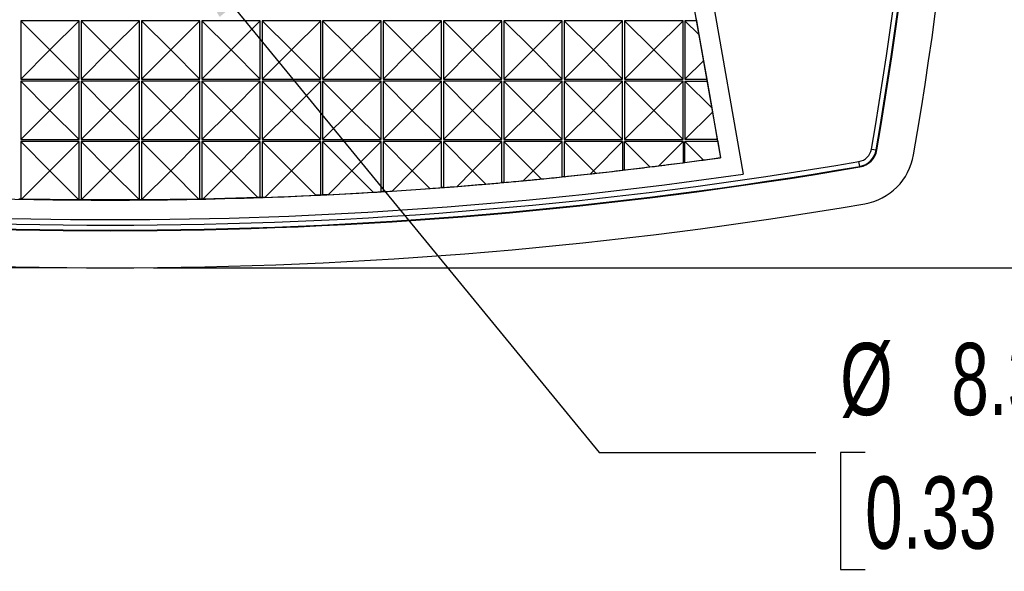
# Model space of a CAD drawing. Header units: millimetres. Extents: x 0 to 489, y 0 to 378.
# Tile 4 of 16: x 103 to 154, y 73 to 102. Entities that reach past the tile are written whole.
import ezdxf

# ---------------------------------------------------------------- set-up
doc = ezdxf.new("R2010")
doc.units = ezdxf.units.MM
doc.header["$LTSCALE"] = 1.75
doc.layers.add('DIMENSIONS', color=140, linetype='Continuous', lineweight=25)
doc.styles.add('SLDTEXTSTYLE0', font='TXT', dxfattribs={"width": 0.7})
doc.dimstyles.new('SLDDIMSTYLE0', dxfattribs={"dimtxt": 3.776514, "dimasz": 5.7785, "dimexe": 0, "dimexo": 0.0625, "dimgap": 0.944128, "dimtad": 0, "dimtih": 1, "dimtoh": 1, "dimrnd": 1e-09, "dimzin": 4, "dimdsep": 46, "dimtxsty": 'SLDTEXTSTYLE0', "dimsah": 1, "dimcen": 0.09, "dimadec": 0, "dimazin": 1, "dimtfac": 1, "dimtofl": 0, "dimtmove": 0, "dimatfit": 3, "dimfxl": 0, "dimfrac": 2, "dimtolj": 1, "dimtzin": 12, "dimarcsym": 0})
doc.dimstyles.new('SLDDIMSTYLE1', dxfattribs={"dimtxt": 3.776514, "dimasz": 5.7785, "dimexe": 0, "dimexo": 0.0625, "dimgap": 0.944128, "dimtad": 0, "dimtih": 1, "dimtoh": 1, "dimrnd": 1e-09, "dimzin": 12, "dimdsep": 46, "dimtxsty": 'SLDTEXTSTYLE0', "dimsah": 1, "dimcen": 0, "dimadec": 0, "dimazin": 3, "dimtfac": 1, "dimtofl": 0, "dimtmove": 0, "dimatfit": 3, "dimfxl": 0, "dimfrac": 2, "dimtolj": 1, "dimtzin": 12, "dimarcsym": 0})

# ---------------------------------------------------------------- blocks, each defined once
blk = doc.blocks.new('_D_1')
at = {"layer": 'DIMENSIONS'}
for p, q in [((110.036, 177.899), (171.938, 177.899)), ((166.382, 177.899), (166.382, 140.228)), ((160.771, 133.38), (159.503, 133.38)), ((159.503, 133.38), (159.503, 127.378)), ((171.993, 133.38), (173.261, 133.38)), ((173.261, 133.38), (173.261, 127.378)), ((159.503, 127.378), (160.771, 127.378)), ((173.261, 127.378), (171.993, 127.378)), ((166.382, 88.861), (166.382, 126.533)), ((110.036, 88.861), (171.938, 88.861))]:
    blk.add_line(p, q, dxfattribs=at)
for points in [[(166.382, 177.899), (165.493, 172.121), (167.271, 172.121)], [(166.382, 88.861), (167.271, 94.64), (165.493, 94.64)]]:
    blk.add_solid(points, dxfattribs=at)
at = {"layer": 'DIMENSIONS', "char_height": 3.7042, "attachment_point": 1, "style": 'SLDTEXTSTYLE0'}
for s, insert in [('89.0', (160.771, 139.001)), ('3.51', (160.771, 132.153))]:
    blk.add_mtext(s, dxfattribs=dict(at, insert=insert))
blk = doc.blocks.new('_D_2')
at = {"layer": 'DIMENSIONS'}
for p, q in [((105.591, 128.884), (46.064, 128.884)), ((51.62, 128.884), (51.62, 115.72)), ((46.009, 108.872), (44.741, 108.872)), ((44.741, 108.872), (44.741, 102.87)), ((57.231, 108.872), (58.499, 108.872)), ((58.499, 108.872), (58.499, 102.87)), ((44.741, 102.87), (46.009, 102.87)), ((58.499, 102.87), (57.231, 102.87)), ((51.62, 88.861), (51.62, 102.025)), ((105.591, 88.861), (46.064, 88.861))]:
    blk.add_line(p, q, dxfattribs=at)
for points in [[(51.62, 128.884), (50.731, 123.105), (52.509, 123.105)], [(51.62, 88.861), (52.509, 94.64), (50.731, 94.64)]]:
    blk.add_solid(points, dxfattribs=at)
at = {"layer": 'DIMENSIONS', "char_height": 3.7042, "attachment_point": 1, "style": 'SLDTEXTSTYLE0'}
for s, insert in [('40.0', (46.009, 114.493)), ('1.58', (46.009, 107.645))]:
    blk.add_mtext(s, dxfattribs=dict(at, insert=insert))
blk = doc.blocks.new('_D_3')
at = {"layer": 'DIMENSIONS'}
for p, q in [((110.449, 106.753), (132.915, 79.388)), ((132.915, 79.388), (144.027, 79.388)), ((146.563, 79.388), (145.295, 79.388)), ((145.295, 79.388), (145.295, 73.385)), ((157.786, 79.388), (159.054, 79.388)), ((159.054, 79.388), (159.054, 73.385)), ((145.295, 73.385), (146.563, 73.385)), ((159.054, 73.385), (157.786, 73.385))]:
    blk.add_line(p, q, dxfattribs=at)
blk.add_solid([(110.449, 106.753), (113.428, 101.723), (114.802, 102.851)], dxfattribs=at)
at = {"layer": 'DIMENSIONS', "char_height": 3.7042, "attachment_point": 1, "style": 'SLDTEXTSTYLE0'}
for s, insert in [('%%c', (145.283, 85.008)), ('8.3', (150.985, 85.008)), ('0.33', (146.563, 78.16))]:
    blk.add_mtext(s, dxfattribs=dict(at, insert=insert))

msp = doc.modelspace()

# ---------------------------------------------------------------- linework, layer by layer
for p, q in [((134.627, 125.858), (140.304, 93.661)), ((134.63, 125.859), (140.308, 93.662)), ((133.76, 125.02), (139.14, 94.506)), ((137.882, 101.63), (137.9, 101.53)), ((104.714, 100.03), (103.214, 101.53)), ((103.214, 101.53), (103.214, 98.53)), ((106.214, 101.53), (103.214, 101.53)), ((106.214, 101.53), (104.714, 100.03)), ((106.214, 98.53), (106.214, 101.53)), ((107.814, 100.03), (106.314, 101.53)), ((106.314, 101.53), (106.314, 98.53)), ((109.314, 101.53), (106.314, 101.53)), ((109.314, 101.53), (107.814, 100.03)), ((109.314, 98.53), (109.314, 101.53)), ((110.914, 100.03), (109.414, 101.53)), ((109.414, 101.53), (109.414, 98.53)), ((112.414, 101.53), (109.414, 101.53)), ((112.414, 101.53), (110.914, 100.03)), ((112.414, 98.53), (112.414, 101.53)), ((114.014, 100.03), (112.514, 101.53)), ((112.514, 101.53), (112.514, 98.53)), ((115.514, 101.53), (112.514, 101.53)), ((115.514, 101.53), (114.014, 100.03)), ((115.514, 98.53), (115.514, 101.53)), ((118.614, 101.53), (115.614, 101.53)), ((117.114, 100.03), (115.614, 101.53)), ((115.614, 101.53), (115.614, 98.53)), ((118.614, 101.53), (117.114, 100.03)), ((118.614, 98.53), (118.614, 101.53)), ((121.714, 101.53), (118.714, 101.53)), ((120.214, 100.03), (118.714, 101.53)), ((118.714, 101.53), (118.714, 98.53)), ((121.714, 101.53), (120.214, 100.03)), ((121.714, 98.53), (121.714, 101.53)), ((123.314, 100.03), (121.814, 101.53)), ((121.814, 101.53), (121.814, 98.53)), ((124.814, 101.53), (121.814, 101.53)), ((124.814, 101.53), (123.314, 100.03)), ((124.814, 98.53), (124.814, 101.53)), ((126.414, 100.03), (124.914, 101.53)), ((124.914, 101.53), (124.914, 98.53)), ((127.914, 101.53), (124.914, 101.53)), ((127.914, 101.53), (126.414, 100.03)), ((127.914, 98.53), (127.914, 101.53)), ((129.514, 100.03), (128.014, 101.53)), ((128.014, 101.53), (128.014, 98.53)), ((131.014, 101.53), (128.014, 101.53)), ((131.014, 101.53), (129.514, 100.03)), ((131.014, 98.53), (131.014, 101.53)), ((132.614, 100.03), (131.114, 101.53)), ((131.114, 101.53), (131.114, 98.53)), ((134.114, 101.53), (131.114, 101.53)), ((134.114, 101.53), (132.614, 100.03)), ((134.114, 98.53), (134.114, 101.53)), ((135.714, 100.03), (134.214, 101.53)), ((134.214, 101.53), (134.214, 98.53)), ((137.214, 101.53), (134.214, 101.53)), ((137.214, 101.53), (135.714, 100.03)), ((137.214, 98.53), (137.214, 101.53)), ((137.314, 101.53), (137.314, 98.53)), ((137.314, 101.53), (138.024, 100.82)), ((137.9, 101.53), (137.314, 101.53)), ((137.9, 101.53), (138.024, 100.82)), ((138.024, 100.82), (138.26, 99.477)), ((103.214, 98.53), (104.714, 100.03)), ((106.214, 98.53), (104.714, 100.03)), ((106.314, 98.53), (107.814, 100.03)), ((109.314, 98.53), (107.814, 100.03)), ((109.414, 98.53), (110.914, 100.03)), ((112.414, 98.53), (110.914, 100.03)), ((112.514, 98.53), (114.014, 100.03)), ((115.514, 98.53), (114.014, 100.03)), ((115.614, 98.53), (117.114, 100.03)), ((118.614, 98.53), (117.114, 100.03)), ((118.714, 98.53), (120.214, 100.03)), ((121.714, 98.53), (120.214, 100.03)), ((121.814, 98.53), (123.314, 100.03)), ((124.814, 98.53), (123.314, 100.03)), ((124.914, 98.53), (126.414, 100.03)), ((127.914, 98.53), (126.414, 100.03)), ((128.014, 98.53), (129.514, 100.03)), ((131.014, 98.53), (129.514, 100.03)), ((131.114, 98.53), (132.614, 100.03)), ((134.114, 98.53), (132.614, 100.03)), ((134.214, 98.53), (135.714, 100.03)), ((137.214, 98.53), (135.714, 100.03)), ((138.26, 99.477), (137.314, 98.53)), ((138.26, 99.477), (138.429, 98.53)), ((103.214, 98.53), (106.214, 98.53)), ((104.714, 96.93), (103.214, 98.43)), ((103.214, 98.43), (103.214, 95.43)), ((106.214, 98.43), (103.214, 98.43)), ((106.214, 98.43), (104.714, 96.93)), ((106.214, 95.43), (106.214, 98.43)), ((106.314, 98.53), (109.314, 98.53)), ((107.814, 96.93), (106.314, 98.43)), ((106.314, 98.43), (106.314, 95.43)), ((109.314, 98.43), (106.314, 98.43)), ((109.314, 98.43), (107.814, 96.93)), ((109.314, 95.43), (109.314, 98.43)), ((109.414, 98.53), (112.414, 98.53)), ((110.914, 96.93), (109.414, 98.43)), ((109.414, 98.43), (109.414, 95.43)), ((112.414, 98.43), (109.414, 98.43)), ((112.414, 98.43), (110.914, 96.93)), ((112.414, 95.43), (112.414, 98.43)), ((112.514, 98.53), (115.514, 98.53)), ((114.014, 96.93), (112.514, 98.43)), ((112.514, 98.43), (112.514, 95.43)), ((115.514, 98.43), (112.514, 98.43)), ((115.514, 98.43), (114.014, 96.93)), ((115.514, 95.43), (115.514, 98.43)), ((115.614, 98.53), (118.614, 98.53)), ((118.614, 98.43), (115.614, 98.43)), ((117.114, 96.93), (115.614, 98.43)), ((115.614, 98.43), (115.614, 95.43)), ((118.614, 98.43), (117.114, 96.93)), ((118.614, 95.43), (118.614, 98.43)), ((118.714, 98.53), (121.714, 98.53)), ((121.714, 98.43), (118.714, 98.43)), ((120.214, 96.93), (118.714, 98.43)), ((118.714, 98.43), (118.714, 95.43)), ((121.714, 98.43), (120.214, 96.93)), ((121.714, 95.43), (121.714, 98.43)), ((121.814, 98.53), (124.814, 98.53)), ((123.314, 96.93), (121.814, 98.43)), ((121.814, 98.43), (121.814, 95.43)), ((124.814, 98.43), (121.814, 98.43)), ((124.814, 98.43), (123.314, 96.93)), ((124.814, 95.43), (124.814, 98.43)), ((124.914, 98.53), (127.914, 98.53)), ((126.414, 96.93), (124.914, 98.43)), ((124.914, 98.43), (124.914, 95.43)), ((127.914, 98.43), (124.914, 98.43)), ((127.914, 98.43), (126.414, 96.93)), ((127.914, 95.43), (127.914, 98.43)), ((128.014, 98.53), (131.014, 98.53)), ((129.514, 96.93), (128.014, 98.43)), ((128.014, 98.43), (128.014, 95.43)), ((131.014, 98.43), (128.014, 98.43)), ((131.014, 98.43), (129.514, 96.93)), ((131.014, 95.43), (131.014, 98.43)), ((131.114, 98.53), (134.114, 98.53)), ((132.614, 96.93), (131.114, 98.43)), ((131.114, 98.43), (131.114, 95.43)), ((134.114, 98.43), (131.114, 98.43)), ((134.114, 98.43), (132.614, 96.93)), ((134.114, 95.43), (134.114, 98.43)), ((134.214, 98.53), (137.214, 98.53)), ((135.714, 96.93), (134.214, 98.43)), ((134.214, 98.43), (134.214, 95.43)), ((137.214, 98.43), (134.214, 98.43)), ((137.214, 98.43), (135.714, 96.93)), ((137.214, 95.43), (137.214, 98.43)), ((137.314, 98.53), (138.429, 98.53)), ((137.314, 98.43), (137.314, 95.43)), ((137.314, 98.43), (138.686, 97.058)), ((137.314, 98.43), (138.446, 98.43)), ((138.429, 98.53), (138.446, 98.43)), ((138.446, 98.43), (138.686, 97.058)), ((138.686, 97.058), (138.724, 96.84)), ((103.214, 95.43), (104.714, 96.93)), ((106.214, 95.43), (104.714, 96.93)), ((106.314, 95.43), (107.814, 96.93)), ((109.314, 95.43), (107.814, 96.93)), ((109.414, 95.43), (110.914, 96.93)), ((112.414, 95.43), (110.914, 96.93)), ((112.514, 95.43), (114.014, 96.93)), ((115.514, 95.43), (114.014, 96.93)), ((115.614, 95.43), (117.114, 96.93)), ((118.614, 95.43), (117.114, 96.93)), ((118.714, 95.43), (120.214, 96.93)), ((121.714, 95.43), (120.214, 96.93)), ((121.814, 95.43), (123.314, 96.93)), ((124.814, 95.43), (123.314, 96.93)), ((124.914, 95.43), (126.414, 96.93)), ((127.914, 95.43), (126.414, 96.93)), ((128.014, 95.43), (129.514, 96.93)), ((131.014, 95.43), (129.514, 96.93)), ((131.114, 95.43), (132.614, 96.93)), ((134.114, 95.43), (132.614, 96.93)), ((134.214, 95.43), (135.714, 96.93)), ((137.214, 95.43), (135.714, 96.93)), ((138.724, 96.84), (137.314, 95.43)), ((138.724, 96.84), (138.975, 95.43)), ((103.214, 95.43), (106.214, 95.43)), ((103.214, 95.33), (103.214, 92.378)), ((103.214, 95.33), (104.714, 93.83)), ((106.214, 95.33), (103.214, 95.33)), ((104.714, 93.83), (106.214, 95.33)), ((106.214, 92.337), (106.214, 95.33)), ((106.314, 95.43), (109.314, 95.43)), ((106.314, 95.33), (106.314, 92.337)), ((106.314, 95.33), (107.814, 93.83)), ((109.314, 95.33), (106.314, 95.33)), ((107.814, 93.83), (109.314, 95.33)), ((109.314, 92.337), (109.314, 95.33)), ((109.414, 95.43), (112.414, 95.43)), ((109.414, 95.33), (109.414, 92.337)), ((109.414, 95.33), (110.914, 93.83)), ((112.414, 95.33), (109.414, 95.33)), ((110.914, 93.83), (112.414, 95.33)), ((112.414, 92.378), (112.414, 95.33)), ((112.514, 95.43), (115.514, 95.43)), ((112.514, 95.33), (112.514, 92.381)), ((112.514, 95.33), (114.014, 93.83)), ((115.514, 95.33), (112.514, 95.33)), ((114.014, 93.83), (115.514, 95.33)), ((115.514, 92.463), (115.514, 95.33)), ((115.614, 95.43), (118.614, 95.43)), ((115.614, 95.33), (115.614, 92.466)), ((115.614, 95.33), (117.114, 93.83)), ((118.614, 95.33), (115.614, 95.33)), ((117.114, 93.83), (118.614, 95.33)), ((118.614, 92.589), (118.614, 95.33)), ((118.714, 95.43), (121.714, 95.43)), ((118.714, 95.33), (118.714, 92.594)), ((118.714, 95.33), (120.214, 93.83)), ((121.714, 95.33), (118.714, 95.33)), ((121.714, 95.33), (120.214, 93.83)), ((121.714, 92.759), (121.714, 95.33)), ((121.814, 95.43), (124.814, 95.43)), ((124.814, 95.33), (121.814, 95.33)), ((121.814, 95.33), (123.314, 93.83)), ((121.814, 95.33), (121.814, 92.765)), ((124.814, 95.33), (123.314, 93.83)), ((124.814, 92.97), (124.814, 95.33)), ((124.914, 95.43), (127.914, 95.43)), ((127.914, 95.33), (124.914, 95.33)), ((124.914, 95.33), (126.414, 93.83)), ((124.914, 95.33), (124.914, 92.978)), ((127.914, 95.33), (126.414, 93.83)), ((127.914, 93.225), (127.914, 95.33)), ((128.014, 95.43), (131.014, 95.43)), ((131.014, 95.33), (128.014, 95.33)), ((128.014, 95.33), (129.514, 93.83)), ((128.014, 95.33), (128.014, 93.234)), ((131.014, 95.33), (129.514, 93.83)), ((131.014, 93.523), (131.014, 95.33)), ((131.114, 95.43), (134.114, 95.43)), ((131.114, 95.33), (131.114, 93.533)), ((131.114, 95.33), (132.614, 93.83)), ((134.114, 95.33), (131.114, 95.33)), ((134.114, 95.33), (132.614, 93.83)), ((134.114, 95.33), (134.114, 93.863)), ((134.214, 95.43), (137.214, 95.43)), ((134.214, 93.875), (134.214, 95.33)), ((135.51, 94.033), (134.214, 95.33)), ((137.214, 95.33), (134.214, 95.33)), ((137.214, 95.33), (135.974, 94.091)), ((137.214, 95.33), (137.214, 94.247)), ((138.975, 95.43), (137.314, 95.43)), ((138.256, 94.388), (137.314, 95.33)), ((138.993, 95.33), (137.314, 95.33)), ((137.314, 94.26), (137.314, 95.33)), ((138.975, 95.43), (138.993, 95.33)), ((138.993, 95.33), (139.136, 94.509)), ((146.887, 94.95), (147.133, 94.908)), ((147.133, 94.908), (147.163, 94.903)), ((139.136, 94.509), (139.14, 94.506)), ((146.286, 94.061), (146.244, 94.307)), ((146.291, 94.031), (146.286, 94.061)), ((103.261, 92.378), (104.714, 93.83)), ((104.714, 93.83), (106.206, 92.337)), ((106.32, 92.337), (107.814, 93.83)), ((107.814, 93.83), (109.307, 92.337)), ((109.421, 92.337), (110.914, 93.83)), ((110.914, 93.83), (112.366, 92.378)), ((112.565, 92.382), (114.014, 93.83)), ((114.014, 93.83), (115.385, 92.459)), ((115.755, 92.471), (117.114, 93.83)), ((117.114, 93.83), (118.366, 92.578)), ((118.992, 92.608), (120.214, 93.83)), ((121.309, 92.735), (120.214, 93.83)), ((123.314, 93.83), (122.278, 92.795)), ((124.216, 92.927), (123.314, 93.83)), ((126.414, 93.83), (125.617, 93.033)), ((127.089, 93.155), (126.414, 93.83)), ((129.514, 93.83), (129.011, 93.327)), ((129.928, 93.415), (129.514, 93.83)), ((132.614, 93.83), (132.462, 93.679)), ((132.735, 93.709), (132.614, 93.83)), ((118.614, 92.589), (118.366, 92.578)), ((118.992, 92.608), (118.714, 92.594)), ((103.261, 92.378), (103.214, 92.378)), ((106.206, 92.337), (103.261, 92.378)), ((106.214, 92.337), (106.206, 92.337)), ((106.32, 92.337), (106.314, 92.337)), ((109.307, 92.337), (106.32, 92.337)), ((109.314, 92.337), (109.307, 92.337)), ((109.421, 92.337), (109.414, 92.337)), ((112.366, 92.378), (109.421, 92.337)), ((112.414, 92.378), (112.366, 92.378)), ((112.565, 92.382), (112.514, 92.381)), ((115.385, 92.459), (112.565, 92.382)), ((115.514, 92.463), (115.385, 92.459)), ((115.755, 92.471), (115.614, 92.466))]:
    msp.add_line(p, q)
at = {"flags": 128}
for points in [[(137.314, 94.26), (137.301, 94.259), (137.289, 94.257), (137.276, 94.255), (137.264, 94.254), (137.251, 94.252), (137.239, 94.25), (137.226, 94.249), (137.214, 94.247)], [(131.114, 93.533), (131.101, 93.532), (131.089, 93.53), (131.076, 93.529), (131.064, 93.528), (131.051, 93.526), (131.039, 93.525), (131.026, 93.524), (131.014, 93.523)], [(134.214, 93.875), (134.201, 93.873), (134.189, 93.872), (134.176, 93.871), (134.164, 93.869), (134.151, 93.868), (134.139, 93.866), (134.126, 93.865), (134.114, 93.863)], [(128.014, 93.234), (128.001, 93.233), (127.989, 93.232), (127.976, 93.231), (127.964, 93.229), (127.951, 93.228), (127.939, 93.227), (127.926, 93.226), (127.914, 93.225)], [(118.714, 92.594), (118.701, 92.593), (118.689, 92.593), (118.676, 92.592), (118.664, 92.592), (118.651, 92.591), (118.639, 92.59), (118.626, 92.59), (118.614, 92.589)], [(121.814, 92.765), (121.801, 92.764), (121.789, 92.763), (121.776, 92.762), (121.764, 92.762), (121.751, 92.761), (121.739, 92.76), (121.726, 92.759), (121.714, 92.759)], [(124.914, 92.978), (124.901, 92.977), (124.889, 92.976), (124.876, 92.975), (124.864, 92.974), (124.851, 92.973), (124.839, 92.972), (124.826, 92.971), (124.814, 92.97)], [(103.214, 92.378), (103.201, 92.379), (103.189, 92.379), (103.176, 92.379), (103.164, 92.379), (103.151, 92.38), (103.139, 92.38), (103.126, 92.38), (103.114, 92.381)], [(106.314, 92.337), (106.301, 92.337), (106.289, 92.337), (106.276, 92.337), (106.264, 92.337), (106.251, 92.337), (106.239, 92.337), (106.226, 92.337), (106.214, 92.337)], [(109.414, 92.337), (109.401, 92.337), (109.389, 92.337), (109.376, 92.337), (109.364, 92.337), (109.351, 92.337), (109.339, 92.337), (109.326, 92.337), (109.314, 92.337)], [(112.514, 92.381), (112.501, 92.38), (112.489, 92.38), (112.476, 92.38), (112.464, 92.379), (112.451, 92.379), (112.439, 92.379), (112.426, 92.379), (112.414, 92.378)], [(115.614, 92.466), (115.601, 92.466), (115.589, 92.465), (115.576, 92.465), (115.564, 92.464), (115.551, 92.464), (115.539, 92.463), (115.526, 92.463), (115.514, 92.463)]]:
    msp.add_lwpolyline(points, dxfattribs=at)
for centre, radius, start, end in [((-77.736, 133.38), 228.137, 350.29141, 9.70859), ((-77.736, 133.38), 228.167, 350.29141, 9.70859), ((-77.736, 133.38), 230.069, 350.30927, 9.69073), ((-77.734, 133.38), 227.885, 350.29132, 9.70868), ((146.111, 95.083), 0.787, 279.7086, 350.2914), ((146.111, 95.083), 1.037, 279.7086, 350.2914), ((146.111, 95.083), 1.067, 279.7086, 350.2914), ((146.024, 95.169), 3.069, 279.6907, 350.3093), ((107.814, 318.93), 228.167, 260.29141, 279.70859), ((107.814, 318.93), 228.137, 260.29141, 279.70859), ((107.814, 318.928), 227.885, 260.29132, 279.70868), ((107.814, 318.93), 226.6, 262.05369, 277.94632), ((107.814, 318.93), 227.6, 261.7919, 278.2081), ((107.814, 318.93), 230.069, 260.30927, 279.69073)]:
    msp.add_arc(centre, radius, start, end)
for centre, major_axis, start_param, end_param in [((107.418, 318.93), (226.645, 0), 4.830891, 4.836656), ((107.814, 319.326), (0, 226.989), 3.263914, 3.265972), ((108.209, 318.93), (226.548, 0), 4.835253, 4.840768), ((107.418, 318.93), (226.651, 0), 4.844674, 4.84887), ((107.814, 319.326), (0, 226.989), 3.27611, 3.280024), ((108.209, 318.93), (226.559, 0), 4.8084, 4.813214), ((107.418, 318.93), (226.64, 0), 4.81713, 4.823116), ((107.814, 318.535), (0, 226.204), 3.250777, 3.251989), ((108.209, 318.93), (226.553, 0), 4.820856, 4.82698), ((107.418, 318.93), (226.629, 0), 4.789663, 4.792776), ((107.814, 318.535), (0, 226.204), 3.22038, 3.226909), ((108.209, 318.93), (226.564, 0), 4.795816, 4.799468), ((107.418, 318.93), (226.634, 0), 4.803388, 4.807807), ((107.814, 318.535), (0, 226.204), 3.235439, 3.239514), ((107.814, 318.535), (0, 226.204), 3.176706, 3.188258), ((107.814, 318.535), (0, 226.204), 3.191029, 3.201288), ((108.209, 318.93), (226.575, 0), 4.770236, 4.772025), ((107.418, 318.93), (226.623, 0), 4.775951, 4.778006), ((107.814, 318.535), (0, 226.204), 3.205582, 3.21417), ((108.209, 318.93), (226.569, 0), 4.783097, 4.785739)]:
    msp.add_ellipse(centre, major_axis=major_axis, ratio=0.999998, start_param=start_param, end_param=end_param)

# ---------------------------------------------------------------- dimensions: what is measured, and where the dimension line sits
at = {"layer": 'DIMENSIONS'}
for base, p1, p2, picture, middle in [((166.382, 177.899), (107.814, 88.861), (107.814, 177.899), '_D_1', (166.382, 133.38)), ((51.62, 88.861), (107.814, 128.884), (107.814, 88.861), '_D_2', (51.62, 108.872))]:
    dim = msp.add_linear_dim(base=base, p1=p1, p2=p2, angle=90, dimstyle='SLDDIMSTYLE0', dxfattribs=at)
    dim.commit()
    dim.dimension.update_dxf_attribs({"geometry": picture, "text_midpoint": middle, "dimtype": 160})
dim = msp.add_diameter_dim_2p(p1=(105.181, 113.17), p2=(110.449, 106.753), dimstyle='SLDDIMSTYLE1', dxfattribs=at)
dim.commit()
dim.dimension.update_dxf_attribs({"geometry": '_D_3', "text_midpoint": (152.174, 79.388), "dimtype": 163})

doc.saveas('drawing.dxf')
